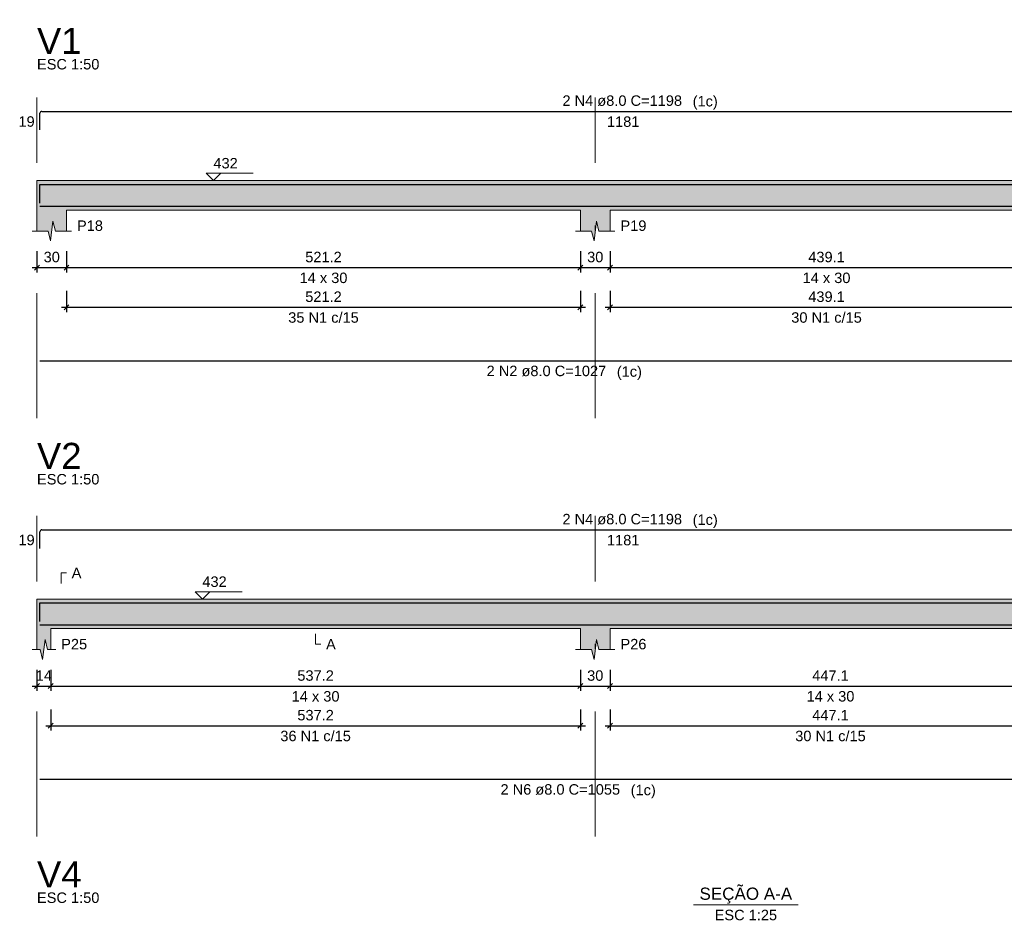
# Model space of a CAD drawing. Header units: millimetres. Extents: x 1852 to 2571, y -668 to -390.
# Tile 69 of 84: x 2504 to 2524, y -530 to -512. Entities that reach past the tile are written whole.
import ezdxf

# ---------------------------------------------------------------- set-up
doc = ezdxf.new("R2010")
doc.units = ezdxf.units.MM
doc.linetypes.add('DASHDOT', pattern=[25.4, 12.7, -6.35, 0, -6.35])
for name, color, linetype, lineweight in [('Descrição da armadura', 7, 'Continuous', 5), ('DT-Barras na forma', 1, 'Continuous', 30), ('DT-Barras rebatidas', 1, 'Continuous', 30), ('DT-Cotas', 9, 'Continuous', 5), ('DT-Forma', 5, 'Continuous', 5), ('DT-Hachura forma vigas', 252, 'Continuous', 5), ('DT-Pontilhado', 9, 'DASHDOT', 5), ('DT-Textos', 7, 'Continuous', 5), ('DT-Título', 250, 'Continuous', 20), ('Textos armaduras', 7, 'Continuous', 5)]:
    doc.layers.add(name, color=color, linetype=linetype, lineweight=lineweight)
doc.styles.add('ARIAL', font='arial.ttf')
doc.styles.get("Standard").update_dxf_attribs({"font": 'arial.ttf'})
doc.dimstyles.new('UM_50.000000', dxfattribs={"dimtxt": 0.18, "dimasz": 0.1, "dimexe": 0.1, "dimexo": 0.2, "dimgap": 0, "dimtad": 1, "dimtih": 1, "dimtoh": 1, "dimdec": 1, "dimlfac": 50, "dimzin": 0, "dimdsep": 46, "dimtxsty": 'Standard', "dimcen": 0.09, "dimdle": 0.1, "dimadec": 1, "dimazin": 2, "dimtfac": 1, "dimtdec": 4, "dimtofl": 0, "dimtmove": 0, "dimatfit": 3, "dimfxl": 1, "dimtolj": 1, "dimarcsym": 0})

# ---------------------------------------------------------------- blocks, each defined once
blk = doc.blocks.new('_Oblique')
at = {"color": 0, "linetype": 'ByBlock', "lineweight": -2}
blk.add_line((-0.5, -0.5), (0.5, 0.5), dxfattribs=at)
blk = doc.blocks.new('*D1383')
at = {"layer": 'DT-Cotas', "color": 0, "lineweight": -2, "transparency": 16777216}
for p, q in [((2504.503, -516.913), (2504.503, -517.342)), ((2505.103, -516.913), (2505.103, -517.342)), ((2504.403, -517.242), (2505.203, -517.242))]:
    blk.add_line(p, q, dxfattribs=at)
at = {"layer": 'DT-Cotas', "color": 0, "lineweight": -2, "transparency": 16777216, "xscale": 0.1, "yscale": 0.1, "zscale": 0.1, "rotation": 180}
blk.add_blockref('_Oblique', (2504.503, -517.242), dxfattribs=at)
at = {"layer": 'DT-Cotas', "color": 0, "lineweight": -2, "transparency": 16777216, "xscale": 0.1, "yscale": 0.1, "zscale": 0.1}
blk.add_blockref('_Oblique', (2505.103, -517.242), dxfattribs=at)
at = {"layer": 'DT-Cotas', "color": 7, "transparency": 16777216, "insert": (2504.803, -517.03), "char_height": 0.2118, "attachment_point": 5, "rotation": 0.0057, "style": 'ARIAL'}
blk.add_mtext('\\A1;30', dxfattribs=at)
blk = doc.blocks.new('*D1384')
at = {"layer": 'DT-Cotas', "color": 0, "lineweight": -2, "transparency": 16777216}
for p, q in [((2505.103, -516.913), (2505.103, -517.342)), ((2515.527, -516.913), (2515.527, -517.342)), ((2505.003, -517.242), (2515.627, -517.242))]:
    blk.add_line(p, q, dxfattribs=at)
at = {"layer": 'DT-Cotas', "color": 0, "lineweight": -2, "transparency": 16777216, "xscale": 0.1, "yscale": 0.1, "zscale": 0.1, "rotation": 180}
blk.add_blockref('_Oblique', (2505.103, -517.242), dxfattribs=at)
at = {"layer": 'DT-Cotas', "color": 0, "lineweight": -2, "transparency": 16777216, "xscale": 0.1, "yscale": 0.1, "zscale": 0.1}
blk.add_blockref('_Oblique', (2515.527, -517.242), dxfattribs=at)
at = {"layer": 'DT-Cotas', "color": 7, "transparency": 16777216, "insert": (2510.315, -517.03), "char_height": 0.2118, "attachment_point": 5, "rotation": 0.0057, "style": 'ARIAL'}
blk.add_mtext('\\A1;521.2', dxfattribs=at)
blk = doc.blocks.new('*D1385')
at = {"layer": 'DT-Cotas', "color": 0, "lineweight": -2, "transparency": 16777216}
for p, q in [((2515.527, -516.913), (2515.527, -517.342)), ((2516.127, -516.913), (2516.127, -517.342)), ((2515.427, -517.242), (2516.227, -517.242))]:
    blk.add_line(p, q, dxfattribs=at)
at = {"layer": 'DT-Cotas', "color": 0, "lineweight": -2, "transparency": 16777216, "xscale": 0.1, "yscale": 0.1, "zscale": 0.1, "rotation": 180}
blk.add_blockref('_Oblique', (2515.527, -517.242), dxfattribs=at)
at = {"layer": 'DT-Cotas', "color": 0, "lineweight": -2, "transparency": 16777216, "xscale": 0.1, "yscale": 0.1, "zscale": 0.1}
blk.add_blockref('_Oblique', (2516.127, -517.242), dxfattribs=at)
at = {"layer": 'DT-Cotas', "color": 7, "transparency": 16777216, "insert": (2515.827, -517.03), "char_height": 0.2118, "attachment_point": 5, "rotation": 0.0057, "style": 'ARIAL'}
blk.add_mtext('\\A1;30', dxfattribs=at)
blk = doc.blocks.new('*D1386')
at = {"layer": 'DT-Cotas', "color": 0, "lineweight": -2, "transparency": 16777216}
for p, q in [((2516.127, -516.913), (2516.127, -517.342)), ((2524.909, -516.913), (2524.909, -517.342)), ((2516.027, -517.242), (2525.009, -517.242))]:
    blk.add_line(p, q, dxfattribs=at)
at = {"layer": 'DT-Cotas', "color": 0, "lineweight": -2, "transparency": 16777216, "xscale": 0.1, "yscale": 0.1, "zscale": 0.1, "rotation": 180}
blk.add_blockref('_Oblique', (2516.127, -517.242), dxfattribs=at)
at = {"layer": 'DT-Cotas', "color": 0, "lineweight": -2, "transparency": 16777216, "xscale": 0.1, "yscale": 0.1, "zscale": 0.1}
blk.add_blockref('_Oblique', (2524.909, -517.242), dxfattribs=at)
at = {"layer": 'DT-Cotas', "color": 7, "transparency": 16777216, "insert": (2520.518, -517.03), "char_height": 0.2118, "attachment_point": 5, "rotation": 0.0057, "style": 'ARIAL'}
blk.add_mtext('\\A1;439.1', dxfattribs=at)
blk = doc.blocks.new('*D1392')
at = {"layer": 'DT-Cotas', "color": 0, "lineweight": -2, "transparency": 16777216}
for p, q in [((2505.103, -517.718), (2505.103, -518.147)), ((2515.527, -517.718), (2515.527, -518.147)), ((2505.003, -518.047), (2515.627, -518.047))]:
    blk.add_line(p, q, dxfattribs=at)
at = {"layer": 'DT-Cotas', "color": 0, "lineweight": -2, "transparency": 16777216, "xscale": 0.1, "yscale": 0.1, "zscale": 0.1, "rotation": 180}
blk.add_blockref('_Oblique', (2505.103, -518.047), dxfattribs=at)
at = {"layer": 'DT-Cotas', "color": 0, "lineweight": -2, "transparency": 16777216, "xscale": 0.1, "yscale": 0.1, "zscale": 0.1}
blk.add_blockref('_Oblique', (2515.527, -518.047), dxfattribs=at)
at = {"layer": 'DT-Cotas', "color": 7, "transparency": 16777216, "insert": (2510.315, -517.835), "char_height": 0.2118, "attachment_point": 5, "rotation": 0.0057, "style": 'ARIAL'}
blk.add_mtext('\\A1;521.2', dxfattribs=at)
blk = doc.blocks.new('*D1393')
at = {"layer": 'DT-Cotas', "color": 0, "lineweight": -2, "transparency": 16777216}
for p, q in [((2516.127, -517.718), (2516.127, -518.147)), ((2524.909, -517.718), (2524.909, -518.147)), ((2516.027, -518.047), (2525.009, -518.047))]:
    blk.add_line(p, q, dxfattribs=at)
at = {"layer": 'DT-Cotas', "color": 0, "lineweight": -2, "transparency": 16777216, "xscale": 0.1, "yscale": 0.1, "zscale": 0.1, "rotation": 180}
blk.add_blockref('_Oblique', (2516.127, -518.047), dxfattribs=at)
at = {"layer": 'DT-Cotas', "color": 0, "lineweight": -2, "transparency": 16777216, "xscale": 0.1, "yscale": 0.1, "zscale": 0.1}
blk.add_blockref('_Oblique', (2524.909, -518.047), dxfattribs=at)
at = {"layer": 'DT-Cotas', "color": 7, "transparency": 16777216, "insert": (2520.518, -517.835), "char_height": 0.2118, "attachment_point": 5, "rotation": 0.0057, "style": 'ARIAL'}
blk.add_mtext('\\A1;439.1', dxfattribs=at)
blk = doc.blocks.new('*D1408')
at = {"layer": 'DT-Cotas', "color": 0, "lineweight": -2, "transparency": 16777216}
for p, q in [((2504.503, -525.404), (2504.503, -525.833)), ((2504.783, -525.404), (2504.783, -525.833)), ((2504.403, -525.733), (2504.883, -525.733))]:
    blk.add_line(p, q, dxfattribs=at)
at = {"layer": 'DT-Cotas', "color": 0, "lineweight": -2, "transparency": 16777216, "xscale": 0.1, "yscale": 0.1, "zscale": 0.1, "rotation": 180}
blk.add_blockref('_Oblique', (2504.503, -525.733), dxfattribs=at)
at = {"layer": 'DT-Cotas', "color": 0, "lineweight": -2, "transparency": 16777216, "xscale": 0.1, "yscale": 0.1, "zscale": 0.1}
blk.add_blockref('_Oblique', (2504.783, -525.733), dxfattribs=at)
at = {"layer": 'DT-Cotas', "color": 7, "transparency": 16777216, "insert": (2504.643, -525.522), "char_height": 0.2118, "attachment_point": 5, "rotation": 0.0057, "style": 'ARIAL'}
blk.add_mtext('\\A1;14', dxfattribs=at)
blk = doc.blocks.new('*D1409')
at = {"layer": 'DT-Cotas', "color": 0, "lineweight": -2, "transparency": 16777216}
for p, q in [((2504.783, -525.404), (2504.783, -525.833)), ((2515.527, -525.404), (2515.527, -525.833)), ((2504.683, -525.733), (2515.627, -525.733))]:
    blk.add_line(p, q, dxfattribs=at)
at = {"layer": 'DT-Cotas', "color": 0, "lineweight": -2, "transparency": 16777216, "xscale": 0.1, "yscale": 0.1, "zscale": 0.1, "rotation": 180}
blk.add_blockref('_Oblique', (2504.783, -525.733), dxfattribs=at)
at = {"layer": 'DT-Cotas', "color": 0, "lineweight": -2, "transparency": 16777216, "xscale": 0.1, "yscale": 0.1, "zscale": 0.1}
blk.add_blockref('_Oblique', (2515.527, -525.733), dxfattribs=at)
at = {"layer": 'DT-Cotas', "color": 7, "transparency": 16777216, "insert": (2510.155, -525.522), "char_height": 0.2118, "attachment_point": 5, "rotation": 0.0057, "style": 'ARIAL'}
blk.add_mtext('\\A1;537.2', dxfattribs=at)
blk = doc.blocks.new('*D1410')
at = {"layer": 'DT-Cotas', "color": 0, "lineweight": -2, "transparency": 16777216}
for p, q in [((2515.527, -525.404), (2515.527, -525.833)), ((2516.127, -525.404), (2516.127, -525.833)), ((2515.427, -525.733), (2516.227, -525.733))]:
    blk.add_line(p, q, dxfattribs=at)
at = {"layer": 'DT-Cotas', "color": 0, "lineweight": -2, "transparency": 16777216, "xscale": 0.1, "yscale": 0.1, "zscale": 0.1, "rotation": 180}
blk.add_blockref('_Oblique', (2515.527, -525.733), dxfattribs=at)
at = {"layer": 'DT-Cotas', "color": 0, "lineweight": -2, "transparency": 16777216, "xscale": 0.1, "yscale": 0.1, "zscale": 0.1}
blk.add_blockref('_Oblique', (2516.127, -525.733), dxfattribs=at)
at = {"layer": 'DT-Cotas', "color": 7, "transparency": 16777216, "insert": (2515.827, -525.522), "char_height": 0.2118, "attachment_point": 5, "rotation": 0.0057, "style": 'ARIAL'}
blk.add_mtext('\\A1;30', dxfattribs=at)
blk = doc.blocks.new('*D1411')
at = {"layer": 'DT-Cotas', "color": 0, "lineweight": -2, "transparency": 16777216}
for p, q in [((2516.127, -525.404), (2516.127, -525.833)), ((2525.069, -525.404), (2525.069, -525.833)), ((2516.027, -525.733), (2525.169, -525.733))]:
    blk.add_line(p, q, dxfattribs=at)
at = {"layer": 'DT-Cotas', "color": 0, "lineweight": -2, "transparency": 16777216, "xscale": 0.1, "yscale": 0.1, "zscale": 0.1, "rotation": 180}
blk.add_blockref('_Oblique', (2516.127, -525.733), dxfattribs=at)
at = {"layer": 'DT-Cotas', "color": 0, "lineweight": -2, "transparency": 16777216, "xscale": 0.1, "yscale": 0.1, "zscale": 0.1}
blk.add_blockref('_Oblique', (2525.069, -525.733), dxfattribs=at)
at = {"layer": 'DT-Cotas', "color": 7, "transparency": 16777216, "insert": (2520.598, -525.522), "char_height": 0.2118, "attachment_point": 5, "rotation": 0.0057, "style": 'ARIAL'}
blk.add_mtext('\\A1;447.1', dxfattribs=at)
blk = doc.blocks.new('*D1417')
at = {"layer": 'DT-Cotas', "color": 0, "lineweight": -2, "transparency": 16777216}
for p, q in [((2504.783, -526.209), (2504.783, -526.638)), ((2515.527, -526.209), (2515.527, -526.638)), ((2504.683, -526.538), (2515.627, -526.538))]:
    blk.add_line(p, q, dxfattribs=at)
at = {"layer": 'DT-Cotas', "color": 0, "lineweight": -2, "transparency": 16777216, "xscale": 0.1, "yscale": 0.1, "zscale": 0.1, "rotation": 180}
blk.add_blockref('_Oblique', (2504.783, -526.538), dxfattribs=at)
at = {"layer": 'DT-Cotas', "color": 0, "lineweight": -2, "transparency": 16777216, "xscale": 0.1, "yscale": 0.1, "zscale": 0.1}
blk.add_blockref('_Oblique', (2515.527, -526.538), dxfattribs=at)
at = {"layer": 'DT-Cotas', "color": 7, "transparency": 16777216, "insert": (2510.155, -526.326), "char_height": 0.2118, "attachment_point": 5, "rotation": 0.0057, "style": 'ARIAL'}
blk.add_mtext('\\A1;537.2', dxfattribs=at)
blk = doc.blocks.new('*D1418')
at = {"layer": 'DT-Cotas', "color": 0, "lineweight": -2, "transparency": 16777216}
for p, q in [((2516.127, -526.209), (2516.127, -526.638)), ((2525.069, -526.209), (2525.069, -526.638)), ((2516.027, -526.538), (2525.169, -526.538))]:
    blk.add_line(p, q, dxfattribs=at)
at = {"layer": 'DT-Cotas', "color": 0, "lineweight": -2, "transparency": 16777216, "xscale": 0.1, "yscale": 0.1, "zscale": 0.1, "rotation": 180}
blk.add_blockref('_Oblique', (2516.127, -526.538), dxfattribs=at)
at = {"layer": 'DT-Cotas', "color": 0, "lineweight": -2, "transparency": 16777216, "xscale": 0.1, "yscale": 0.1, "zscale": 0.1}
blk.add_blockref('_Oblique', (2525.069, -526.538), dxfattribs=at)
at = {"layer": 'DT-Cotas', "color": 7, "transparency": 16777216, "insert": (2520.598, -526.326), "char_height": 0.2118, "attachment_point": 5, "rotation": 0.0057, "style": 'ARIAL'}
blk.add_mtext('\\A1;447.1', dxfattribs=at)

msp = doc.modelspace()

# ---------------------------------------------------------------- hatches: boundary and pattern name
at = {"layer": 'DT-Hachura forma vigas', "linetype": 'Continuous'}
for points in [[(2543.9443, -516.501), (2543.9443, -516.0774), (2543.9443, -515.4774), (2543.3443, -515.4774), (2533.7615, -515.4774), (2533.1615, -515.4774), (2525.5095, -515.4774), (2524.9095, -515.4774), (2516.1269, -515.4774), (2515.5269, -515.4774), (2505.1035, -515.4774), (2504.5035, -515.4774), (2504.5035, -516.0774), (2504.5035, -516.501), (2504.7285, -516.501), (2504.7785, -516.701), (2504.8285, -516.301), (2504.8785, -516.501), (2505.1035, -516.501), (2505.1035, -516.0774), (2515.5269, -516.0774), (2515.5269, -516.501), (2515.7519, -516.501), (2515.8019, -516.701), (2515.8519, -516.301), (2515.9019, -516.501), (2516.1269, -516.501), (2516.1269, -516.0774), (2524.9095, -516.0774), (2524.9095, -516.501), (2525.1345, -516.501), (2525.1845, -516.701), (2525.2345, -516.301), (2525.2845, -516.501), (2525.5095, -516.501), (2525.5095, -516.0774), (2533.1615, -516.0774), (2533.1615, -516.501), (2533.3865, -516.501), (2533.4365, -516.701), (2533.4865, -516.301), (2533.5365, -516.501), (2533.7615, -516.501), (2533.7615, -516.0774), (2543.3443, -516.0774), (2543.3443, -516.501), (2543.5693, -516.501), (2543.6193, -516.701), (2543.6693, -516.301), (2543.7193, -516.501), (2543.9443, -516.501)], [(2543.9443, -524.9921), (2543.9443, -524.5685), (2543.9443, -523.9685), (2543.6643, -523.9685), (2533.5915, -523.9685), (2532.9915, -523.9685), (2525.6695, -523.9685), (2525.0695, -523.9685), (2516.1269, -523.9685), (2515.5269, -523.9685), (2504.7835, -523.9685), (2504.5035, -523.9685), (2504.5035, -524.5685), (2504.5035, -524.9921), (2504.5685, -524.9921), (2504.6185, -525.1921), (2504.6685, -524.7921), (2504.7185, -524.9921), (2504.7835, -524.9921), (2504.7835, -524.5685), (2515.5269, -524.5685), (2515.5269, -524.9921), (2515.7519, -524.9921), (2515.8019, -525.1921), (2515.8519, -524.7921), (2515.9019, -524.9921), (2516.1269, -524.9921), (2516.1269, -524.5685), (2525.0695, -524.5685), (2525.0695, -524.9921), (2525.2945, -524.9921), (2525.3445, -525.1921), (2525.3945, -524.7921), (2525.4445, -524.9921), (2525.6695, -524.9921), (2525.6695, -524.5685), (2532.9915, -524.5685), (2532.9915, -524.9921), (2533.2165, -524.9921), (2533.2665, -525.1921), (2533.3165, -524.7921), (2533.3665, -524.9921), (2533.5915, -524.9921), (2533.5915, -524.5685), (2543.6643, -524.5685), (2543.6643, -524.9921), (2543.7293, -524.9921), (2543.7793, -525.1921), (2543.8293, -524.7921), (2543.8793, -524.9921), (2543.9443, -524.9921)]]:
    msp.add_hatch(color=256, dxfattribs=at).paths.add_polyline_path(points)

# ---------------------------------------------------------------- linework, layer by layer
at = {"layer": 'DT-Barras na forma'}
for points in [[(2504.5635, -515.9331), (2504.5635, -515.5554), (2528.1858, -515.5554)], [(2504.5635, -515.9994), (2525.1095, -515.9994)], [(2504.5635, -524.4242), (2504.5635, -524.0465), (2528.1858, -524.0465)], [(2504.5635, -524.4905), (2525.6722, -524.4905)]]:
    msp.add_lwpolyline(points, dxfattribs=at)
at = {"layer": 'DT-Barras rebatidas'}
for p, q in [((2504.5635, -514.4505), (2504.5635, -514.1128)), ((2504.5635, -514.4505), (2504.5635, -514.1128)), ((2504.6035, -514.0728), (2528.1858, -514.0728)), ((2504.5635, -519.134), (2525.1095, -519.134)), ((2504.5635, -522.9416), (2504.5635, -522.6039)), ((2504.6035, -522.5639), (2528.1858, -522.5639)), ((2504.5635, -527.6251), (2525.6722, -527.6251))]:
    msp.add_line(p, q, dxfattribs=at)
for centre in [(2504.6035, -514.1128), (2504.6035, -514.1128), (2504.6035, -522.6039)]:
    msp.add_arc(centre, 0.04, 90, 180, dxfattribs=at)
at = {"layer": 'DT-Forma', "linetype": 'Continuous'}
for p, q in [((2504.5035, -516.0774), (2504.5035, -515.4774)), ((2504.5035, -524.5685), (2504.5035, -523.9685))]:
    msp.add_line(p, q, dxfattribs=at)
at = {"layer": 'DT-Forma'}
for p, q in [((2504.5035, -515.4774), (2505.1035, -515.4774)), ((2505.1035, -515.4774), (2515.5269, -515.4774)), ((2515.5269, -515.4774), (2516.1269, -515.4774)), ((2516.1269, -515.4774), (2524.9095, -515.4774)), ((2504.5035, -516.0774), (2504.5035, -516.501)), ((2505.1035, -516.501), (2505.1035, -516.0774)), ((2505.1035, -516.0774), (2515.5269, -516.0774)), ((2515.5269, -516.0774), (2515.5269, -516.501)), ((2516.1269, -516.501), (2516.1269, -516.0774)), ((2516.1269, -516.0774), (2524.9095, -516.0774)), ((2504.7785, -516.701), (2504.8285, -516.301)), ((2504.8285, -516.301), (2504.8785, -516.501)), ((2515.8019, -516.701), (2515.8519, -516.301)), ((2515.8519, -516.301), (2515.9019, -516.501)), ((2504.4035, -516.501), (2504.7285, -516.501)), ((2504.7285, -516.501), (2504.7785, -516.701)), ((2504.8785, -516.501), (2505.2035, -516.501)), ((2515.4269, -516.501), (2515.7519, -516.501)), ((2515.7519, -516.501), (2515.8019, -516.701)), ((2515.9019, -516.501), (2516.2269, -516.501)), ((2504.5035, -523.9685), (2504.7835, -523.9685)), ((2504.7835, -523.9685), (2515.5269, -523.9685)), ((2515.5269, -523.9685), (2516.1269, -523.9685)), ((2516.1269, -523.9685), (2525.0695, -523.9685)), ((2504.5035, -524.5685), (2504.5035, -524.9921)), ((2504.7835, -524.9921), (2504.7835, -524.5685)), ((2504.7835, -524.5685), (2515.5269, -524.5685)), ((2515.5269, -524.5685), (2515.5269, -524.9921)), ((2516.1269, -524.9921), (2516.1269, -524.5685)), ((2516.1269, -524.5685), (2525.0695, -524.5685)), ((2504.6185, -525.1921), (2504.6685, -524.7921)), ((2504.6685, -524.7921), (2504.7185, -524.9921)), ((2515.8019, -525.1921), (2515.8519, -524.7921)), ((2515.8519, -524.7921), (2515.9019, -524.9921)), ((2504.4035, -524.9921), (2504.5685, -524.9921)), ((2504.5685, -524.9921), (2504.6185, -525.1921)), ((2504.7185, -524.9921), (2504.8835, -524.9921)), ((2515.4269, -524.9921), (2515.7519, -524.9921)), ((2515.7519, -524.9921), (2515.8019, -525.1921)), ((2515.9019, -524.9921), (2516.2269, -524.9921))]:
    msp.add_line(p, q, dxfattribs=at)
at = {"layer": 'DT-Pontilhado', "ltscale": 0.2}
for p, q in [((2504.5035, -520.2989), (2504.5035, -513.7904)), ((2515.8269, -520.2989), (2515.8269, -513.7904)), ((2504.5035, -528.79), (2504.5035, -522.2815)), ((2515.8269, -528.79), (2515.8269, -522.2815))]:
    msp.add_line(p, q, dxfattribs=at)
at = {"layer": 'DT-Textos'}
msp.add_line((2517.8228, -530.1711), (2519.9408, -530.1711), dxfattribs=at)
for points in [[(2508.2305, -515.3291), (2508.0822, -515.4774), (2507.934, -515.3291), (2508.8871, -515.3291)], [(2504.9953, -523.6508), (2504.9953, -523.439), (2505.1012, -523.439)], [(2508.0065, -523.8202), (2507.8582, -523.9685), (2507.71, -523.8202), (2508.6631, -523.8202)], [(2510.1552, -524.6744), (2510.1552, -524.8862), (2510.2611, -524.8862)]]:
    msp.add_lwpolyline(points, dxfattribs=at)

# ---------------------------------------------------------------- texts
at = {"layer": 'Descrição da armadura', "linetype": 'Continuous', "char_height": 0.2118, "attachment_point": 8, "line_spacing_factor": 0.798, "style": 'ARIAL'}
for s, insert, width in [('2 N4 ø8.0 C=1198', (2516.3746, -513.9669), 4.8647), ('35 N1 c/15', (2510.3152, -518.3648), 2.869342), ('30 N1 c/15', (2520.5182, -518.3648), 2.869342), ('2 N2 ø8.0 C=1027', (2514.8365, -519.4517), 4.8647), ('2 N4 ø8.0 C=1198', (2516.3746, -522.458), 4.8647), ('36 N1 c/15', (2510.1552, -526.8559), 2.869342), ('30 N1 c/15', (2520.5982, -526.8559), 2.869342), ('2 N6 ø8.0 C=1055', (2515.1178, -527.9428), 4.8647)]:
    msp.add_mtext(s, dxfattribs=dict(at, insert=insert, width=width))
at = {"layer": 'DT-Textos', "line_spacing_factor": 0.798, "style": 'ARIAL'}
for s, insert, char_height, attachment_point in [('ESC 1:50', (2504.5035, -513.2256), 0.2118, 7), ('(1c)', (2517.8026, -514.0368), 0.2118, 7), ('432', (2508.0822, -515.2338), 0.2118, 7), ('P18', (2505.3153, -516.501), 0.2118, 7), ('P19', (2516.3387, -516.501), 0.2118, 7), ('14 x 30', (2510.3152, -517.56), 0.2118, 8), ('14 x 30', (2520.5182, -517.56), 0.2118, 8), ('(1c)', (2516.2646, -519.5218), 0.2118, 7), ('ESC 1:50', (2504.5035, -521.6461), 0.2118, 7), ('(1c)', (2517.8026, -522.5278), 0.2118, 7), ('A', (2505.2071, -523.5449), 0.2118, 7), ('432', (2507.8582, -523.7249), 0.2118, 7), ('P25', (2504.9953, -524.9921), 0.2118, 7), ('A', (2510.367, -524.9921), 0.2118, 7), ('P26', (2516.3387, -524.9921), 0.2118, 7), ('14 x 30', (2510.1552, -526.0511), 0.2118, 8), ('14 x 30', (2520.5982, -526.0511), 0.2118, 8), ('(1c)', (2516.5456, -528.0128), 0.2118, 7), ('SEÇÃO A-A', (2518.8816, -530.1468), 0.2471, 8), ('ESC 1:50', (2504.5035, -530.1372), 0.2118, 7), ('ESC 1:25', (2518.8818, -530.4888), 0.2118, 8)]:
    msp.add_mtext(s, dxfattribs=dict(at, insert=insert, char_height=char_height, attachment_point=attachment_point))
at = {"layer": 'DT-Título', "char_height": 0.5295, "width": 3.100183, "attachment_point": 7, "line_spacing_factor": 0.798, "style": 'ARIAL'}
for s, insert in [('V1', (2504.5035, -512.9079)), ('V2', (2504.5035, -521.3284)), ('V4', (2504.5035, -529.8195))]:
    msp.add_mtext(s, dxfattribs=dict(at, insert=insert))
at = {"layer": 'Textos armaduras', "linetype": 'Continuous', "char_height": 0.2118, "attachment_point": 7, "line_spacing_factor": 0.798, "style": 'ARIAL'}
for s, insert, width in [('19', (2504.1276, -514.3875), 0.659905), ('19', (2504.1276, -514.3875), 0.659905), ('1181', (2516.0647, -514.3905), 1.31981), ('19', (2504.1276, -522.8787), 0.659905), ('1181', (2516.0647, -522.8816), 1.31981)]:
    msp.add_mtext(s, dxfattribs=dict(at, insert=insert, width=width))

# ---------------------------------------------------------------- dimensions: what is measured, and where the dimension line sits
at = {"layer": 'DT-Cotas'}
for base, p1, p2, picture, middle in [((2505.1035, -517.2423), (2504.5035, -516.7128), (2505.1035, -516.7128), '*D1383', (2504.8035, -517.0305)), ((2515.5269, -517.2423), (2505.1035, -516.7128), (2515.5269, -516.7128), '*D1384', (2510.3152, -517.0305)), ((2516.1269, -517.2423), (2515.5269, -516.7128), (2516.1269, -516.7128), '*D1385', (2515.8269, -517.0305)), ((2524.9095, -517.2423), (2516.1269, -516.7128), (2524.9095, -516.7128), '*D1386', (2520.5182, -517.0305)), ((2515.5269, -518.0471), (2505.1035, -517.5176), (2515.5269, -517.5176), '*D1392', (2510.3152, -517.8353)), ((2524.9095, -518.0471), (2516.1269, -517.5176), (2524.9095, -517.5176), '*D1393', (2520.5182, -517.8353)), ((2504.7835, -525.7334), (2504.5035, -525.2039), (2504.7835, -525.2039), '*D1408', (2504.6435, -525.5216)), ((2515.5269, -525.7334), (2504.7835, -525.2039), (2515.5269, -525.2039), '*D1409', (2510.1552, -525.5216)), ((2516.1269, -525.7334), (2515.5269, -525.2039), (2516.1269, -525.2039), '*D1410', (2515.8269, -525.5216)), ((2525.0695, -525.7334), (2516.1269, -525.2039), (2525.0695, -525.2039), '*D1411', (2520.5982, -525.5216)), ((2515.5269, -526.5382), (2504.7835, -526.0087), (2515.5269, -526.0087), '*D1417', (2510.1552, -526.3264)), ((2525.0695, -526.5382), (2516.1269, -526.0087), (2525.0695, -526.0087), '*D1418', (2520.5982, -526.3264))]:
    dim = msp.add_linear_dim(base=base, p1=p1, p2=p2, dimstyle='UM_50.000000', override={"dimtxt": 0.2118, "dimasz": 0.1, "dimexe": 0.1, "dimexo": 0.2, "dimtad": 1, "dimtih": 0, "dimtoh": 0, "dimdec": 1, "dimlfac": 50, "dimzin": 8, "dimtxsty": 'ARIAL', "dimblk": 'Oblique', "dimblk1": 'Oblique', "dimblk2": 'Oblique', "dimsah": 1, "dimdle": 0.1, "dimse1": 0, "dimse2": 0, "dimclrt": 7, "dimadec": 1, "dimazin": 3, "dimtmove": 2, "dimldrblk": 'Oblique'}, dxfattribs=at)
    dim.commit()
    dim.dimension.update_dxf_attribs({"geometry": picture, "text_midpoint": middle, "dimtype": 160, "text_rotation": 0.00573})

doc.saveas('drawing.dxf')
